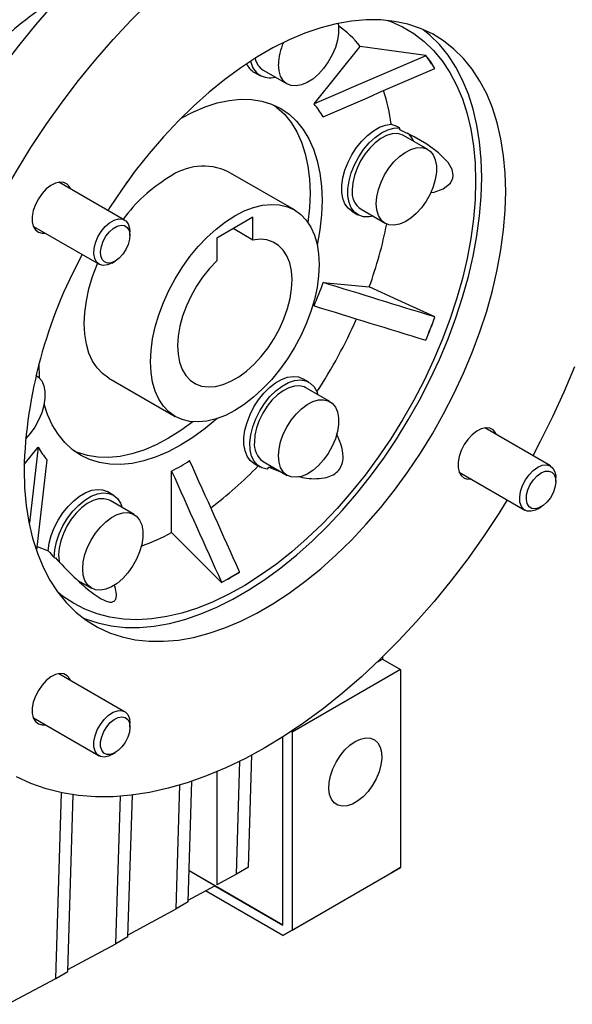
# Model space of a CAD drawing. Header units: millimetres. Extents: x 25 to 1092, y 25 to 838.
# Tile 7 of 11: x 839 to 904, y 641 to 757. Entities that reach past the tile are written whole.
import ezdxf

# ---------------------------------------------------------------- set-up
doc = ezdxf.new("R2010")
doc.units = ezdxf.units.MM
doc.header["$LTSCALE"] = 4

msp = doc.modelspace()

# ---------------------------------------------------------------- linework, layer by layer
for p, q in [((873.5, 747.19), (878.926, 753.939)), ((886.637, 752.856), (886.62, 752.835)), ((866.444, 750.916), (867.151, 750.508)), ((867.526, 751.157), (870.355, 749.524)), ((887.681, 751.325), (887.698, 751.347)), ((886.845, 741.836), (884.016, 743.469)), ((871.192, 734.731), (863.414, 739.221)), ((851.261, 733.54), (843.541, 737.997)), ((877.935, 734.567), (878.642, 734.159)), ((879.017, 734.808), (881.845, 733.175)), ((866.314, 733.874), (862.071, 731.425)), ((866.314, 731.191), (866.314, 733.874)), ((840.541, 732.801), (848.261, 728.344)), ((851.882, 731.714), (851.882, 732.167)), ((866.314, 731.191), (863.99, 732.533)), ((862.071, 731.425), (862.071, 728.742)), ((849.761, 728.493), (850.153, 728.719)), ((874.561, 726.198), (879.987, 725.713)), ((887.698, 722.164), (887.681, 722.165)), ((886.62, 719.431), (886.637, 719.43)), ((840.883, 715.303), (840.872, 715.309)), ((849.415, 714.972), (857.193, 710.481)), ((872.901, 714.503), (872.194, 714.911)), ((875.354, 712.22), (872.526, 713.853)), ((901.261, 704.667), (893.541, 709.123)), ((839.448, 704.83), (841.096, 706.88)), ((841.096, 706.88), (840.096, 697.982)), ((840.965, 694.769), (842.157, 705.371)), ((866.444, 704.951), (867.151, 704.543)), ((867.526, 705.193), (870.355, 703.56)), ((868.195, 704.504), (868.672, 704.531)), ((868.195, 704.504), (869.614, 703.988)), ((856.768, 696.829), (856.768, 704.064)), ((890.541, 703.927), (898.261, 699.47)), ((901.882, 702.84), (901.882, 703.293)), ((849.92, 701.236), (849.213, 701.644)), ((852.373, 698.954), (849.545, 700.587)), ((899.761, 699.619), (900.153, 699.845)), ((864.751, 692.204), (864.751, 692.227)), ((845.781, 691.213), (847.374, 690.293)), ((862.63, 691.002), (862.63, 690.979)), ((880.968, 681.663), (881.517, 681.979)), ((881.517, 682.192), (881.517, 681.979)), ((881.517, 681.979), (883.638, 680.755)), ((851.261, 675.802), (843.541, 680.259)), ((883.638, 680.755), (870.91, 673.407)), ((883.638, 680.755), (883.638, 657.483)), ((840.541, 675.063), (848.261, 670.606)), ((851.882, 673.976), (851.882, 674.429)), ((870.851, 673.509), (870.91, 673.407)), ((870.91, 673.407), (870.91, 650.136)), ((869.849, 650.748), (869.849, 672.859)), ((849.761, 670.755), (850.153, 670.981)), ((865.794, 657.536), (866.2, 670.722)), ((864.379, 656.719), (864.788, 669.993)), ((862.071, 668.745), (862.071, 655.478)), ((858.723, 653.454), (859.159, 667.636)), ((843.166, 644.473), (843.838, 666.287)), ((857.308, 652.637), (857.756, 667.189)), ((844.58, 645.29), (845.219, 666.042)), ((850.237, 648.555), (850.77, 665.867)), ((851.652, 649.372), (852.163, 666.003)), ((869.849, 650.748), (858.835, 657.107)), ((861.857, 655.363), (858.835, 657.107)), ((865.794, 657.536), (864.379, 656.719)), ((869.849, 649.523), (882.577, 656.871)), ((870.91, 650.136), (883.638, 657.483)), ((883.638, 657.483), (882.577, 656.871)), ((864.379, 656.719), (862.071, 655.478)), ((858.73, 653.68), (861.857, 655.363)), ((869.849, 649.523), (860.758, 654.771)), ((861.856, 655.362), (869.849, 650.748)), ((858.723, 653.454), (857.308, 652.637)), ((851.659, 649.598), (857.308, 652.637)), ((870.91, 650.136), (869.849, 649.523)), ((851.652, 649.372), (850.237, 648.555)), ((844.587, 645.516), (850.237, 648.555)), ((843.166, 644.473), (844.58, 645.29)), ((837.516, 641.434), (843.166, 644.473))]:
    msp.add_line(p, q)
at = {"flags": 128}
for points in [[(842.843, 758.828), (840.784, 756.46), (838.784, 754), (836.848, 751.453), (834.982, 748.828), (833.191, 746.131), (831.48, 743.372), (829.856, 740.558), (828.321, 737.697), (826.882, 734.798), (825.541, 731.869), (824.304, 728.919), (823.173, 725.956), (822.152, 722.99), (821.244, 720.028), (820.452, 717.08), (819.777, 714.155), (819.223, 711.26), (818.79, 708.404), (818.479, 705.596), (818.293, 702.843), (818.231, 700.155)], [(825.302, 696.073), (825.364, 698.761), (825.55, 701.514), (825.861, 704.322), (826.294, 707.177), (826.848, 710.073), (827.523, 712.998), (828.315, 715.946), (829.223, 718.908), (830.244, 721.874), (831.375, 724.837), (832.612, 727.787), (833.953, 730.716), (835.392, 733.615), (836.927, 736.476), (838.552, 739.29), (840.262, 742.049), (842.053, 744.746), (843.919, 747.371), (845.855, 749.918), (847.855, 752.378), (849.914, 754.745), (852.024, 757.012), (854.181, 759.173)], [(839.444, 704.237), (839.507, 702.092), (839.696, 700.029), (840.011, 698.058), (840.449, 696.188), (841.009, 694.427), (841.688, 692.782), (842.484, 691.261), (843.392, 689.871), (844.409, 688.619), (845.531, 687.509), (846.751, 686.546), (848.065, 685.736), (849.467, 685.081), (850.95, 684.585), (852.509, 684.249), (854.135, 684.076), (855.822, 684.065), (857.563, 684.217), (859.348, 684.532), (861.171, 685.008), (863.024, 685.643), (864.897, 686.433), (866.783, 687.376), (868.673, 688.467), (870.559, 689.702), (872.433, 691.074), (874.285, 692.578), (876.108, 694.208), (877.894, 695.954), (879.634, 697.811), (881.321, 699.77), (882.947, 701.821), (884.506, 703.956), (885.989, 706.165), (887.391, 708.438), (888.705, 710.766), (889.926, 713.137), (891.047, 715.542), (892.064, 717.969), (892.972, 720.408), (893.768, 722.847), (894.447, 725.276), (895.007, 727.684), (895.446, 730.06), (895.76, 732.394), (895.949, 734.675), (896.012, 736.893), (895.949, 739.038), (895.76, 741.101), (895.446, 743.072), (895.007, 744.942), (894.447, 746.704), (893.768, 748.348), (892.972, 749.869), (892.064, 751.259), (891.047, 752.512), (889.926, 753.622), (888.705, 754.584), (887.391, 755.394), (885.989, 756.049), (884.506, 756.546), (882.947, 756.881), (881.321, 757.055), (879.634, 757.065), (877.894, 756.913), (876.108, 756.598), (874.285, 756.122), (872.433, 755.488), (870.559, 754.697), (868.673, 753.754), (866.783, 752.663), (864.897, 751.428), (863.024, 750.056), (861.171, 748.552), (859.348, 746.923), (857.563, 745.176), (855.822, 743.319), (854.135, 741.361), (852.509, 739.31), (850.95, 737.175), (849.467, 734.965), (849.285, 734.681)], [(876.324, 756.644), (876.374, 756.274), (876.374, 755.498), (876.247, 754.663), (875.997, 753.798), (875.634, 752.935), (875.17, 752.106), (874.622, 751.339), (874.011, 750.664), (873.358, 750.104), (872.686, 749.679), (872.021, 749.406), (871.386, 749.293), (870.804, 749.345), (870.296, 749.56), (869.88, 749.93), (869.572, 750.442), (869.383, 751.078), (869.319, 751.814), (869.319, 751.814)], [(882.166, 756.986), (882.502, 756.863), (883.895, 756.239), (885.2, 755.459), (886.413, 754.528), (887.528, 753.449), (888.54, 752.227), (889.444, 750.868), (890.235, 749.379), (890.912, 747.766), (891.469, 746.036), (891.905, 744.197), (892.218, 742.258), (892.407, 740.227), (892.47, 738.114)], [(846.366, 686.826), (846.639, 686.714), (848.122, 686.218), (849.68, 685.882), (851.307, 685.708), (852.994, 685.698), (854.734, 685.85), (856.52, 686.165), (858.343, 686.641), (860.195, 687.275), (862.069, 688.066), (863.955, 689.009), (865.845, 690.1), (867.731, 691.335), (869.604, 692.707), (871.457, 694.211), (873.28, 695.84), (875.065, 697.587), (876.806, 699.444), (878.493, 701.402), (880.119, 703.454), (881.677, 705.589), (883.161, 707.798), (884.563, 710.071), (885.877, 712.399), (887.097, 714.77), (888.218, 717.175), (889.236, 719.602), (890.144, 722.04), (890.94, 724.48), (891.619, 726.909), (892.179, 729.317), (892.617, 731.693), (892.932, 734.027), (893.121, 736.308), (893.184, 738.526), (893.121, 740.671), (892.932, 742.734), (892.617, 744.705), (892.179, 746.575), (891.619, 748.337), (890.94, 749.981), (890.144, 751.502), (889.236, 752.892), (888.218, 754.144), (887.097, 755.254), (886.262, 755.937)], [(886.637, 752.856), (882.319, 753.463), (878.926, 753.939)], [(857.881, 745.499), (859.277, 746.232), (860.714, 746.843), (862.129, 747.298), (863.512, 747.592), (864.851, 747.725), (866.137, 747.694), (867.36, 747.501), (868.51, 747.146), (869.579, 746.632), (870.558, 745.963), (871.44, 745.144), (872.219, 744.182), (872.889, 743.084), (873.444, 741.857), (873.879, 740.512), (874.193, 739.059), (874.382, 737.509), (874.446, 735.873), (874.382, 734.164), (874.193, 732.395), (873.879, 730.58), (873.877, 730.567)], [(868.849, 747.003), (869.144, 746.779), (870.026, 745.961), (870.805, 744.998), (871.475, 743.9), (872.029, 742.674), (872.465, 741.329), (872.779, 739.876), (872.968, 738.325), (873.031, 736.689), (872.968, 734.98), (872.784, 733.246)], [(877.935, 734.567), (877.484, 734.926), (877.127, 735.43), (876.883, 736.061), (876.759, 736.798), (876.759, 737.619), (876.883, 738.499), (877.127, 739.412), (877.484, 740.328), (877.942, 741.22), (878.489, 742.062), (879.106, 742.826), (879.775, 743.49), (880.476, 744.033), (881.187, 744.439), (881.887, 744.696), (882.554, 744.795)], [(880.437, 733.989), (879.978, 733.904), (879.322, 733.919), (878.739, 734.106), (878.248, 734.46), (877.864, 734.967), (877.601, 735.613), (877.468, 736.374), (877.468, 737.227), (877.601, 738.144), (877.864, 739.093), (878.248, 740.043), (878.739, 740.964), (879.322, 741.824), (879.978, 742.596), (880.684, 743.253), (881.418, 743.775), (882.155, 744.144), (882.871, 744.347), (883.542, 744.379), (883.542, 744.379)], [(884.016, 743.469), (883.832, 743.561), (883.284, 743.695), (882.673, 743.664), (882.02, 743.47), (881.348, 743.119), (880.683, 742.625), (880.048, 742.004), (879.466, 741.28), (878.958, 740.479), (878.542, 739.629), (878.234, 738.761), (878.045, 737.907), (877.981, 737.097)], [(887.203, 736.774), (887.602, 736.836), (888.66, 737.228), (889.513, 737.888), (889.798, 738.443), (889.847, 738.82), (889.713, 739.493), (889.25, 740.301), (888.12, 741.453), (886.737, 742.456), (885.259, 743.311), (883.573, 744.137), (883.573, 744.137)], [(880.81, 735.465), (880.873, 736.274), (881.063, 737.128), (881.371, 737.996), (881.786, 738.846), (882.294, 739.647), (882.876, 740.372), (883.512, 740.992), (884.177, 741.487), (884.848, 741.837), (885.501, 742.031), (886.113, 742.062), (886.66, 741.928), (887.124, 741.634), (887.488, 741.191), (887.737, 740.614), (887.865, 739.925), (887.865, 739.149), (887.737, 738.314), (887.488, 737.449), (887.124, 736.586), (886.66, 735.757), (886.113, 734.99), (885.501, 734.315), (884.848, 733.755), (884.177, 733.33), (883.512, 733.057), (882.876, 732.944), (882.294, 732.996), (881.786, 733.211), (881.371, 733.581), (881.063, 734.093), (880.873, 734.729), (880.81, 735.465)], [(844.915, 737.203), (844.813, 737.415), (844.516, 737.766), (844.122, 737.968), (843.652, 738.01), (843.133, 737.89), (842.592, 737.614), (842.059, 737.197), (841.561, 736.662), (841.127, 736.038), (840.779, 735.357), (840.535, 734.658), (840.41, 733.977), (840.41, 733.351), (840.535, 732.815), (840.779, 732.396), (841.127, 732.118), (841.561, 731.995), (841.916, 732.007)], [(892.47, 738.114), (892.407, 735.928), (892.218, 733.68), (891.905, 731.379), (891.469, 729.037), (890.912, 726.663), (890.235, 724.269), (889.444, 721.865), (888.54, 719.463), (887.528, 717.074), (886.413, 714.708), (885.2, 712.376), (883.895, 710.088), (882.502, 707.856), (881.03, 705.69), (879.483, 703.599), (877.87, 701.592), (876.198, 699.68), (874.475, 697.871), (872.708, 696.172), (870.905, 694.592), (869.075, 693.138), (867.225, 691.817), (865.365, 690.634), (863.503, 689.596), (861.648, 688.706), (859.807, 687.969), (857.989, 687.388), (856.203, 686.966), (854.457, 686.705), (852.758, 686.605), (851.115, 686.668), (849.534, 686.894), (848.024, 687.28), (846.591, 687.826), (845.241, 688.528), (843.981, 689.384), (843.409, 689.849)], [(854.293, 716.891), (854.355, 718.207), (854.541, 719.578), (854.849, 720.988), (855.273, 722.417), (855.81, 723.849), (856.453, 725.266), (857.193, 726.649), (858.02, 727.981), (858.926, 729.245), (859.897, 730.426), (860.923, 731.509), (861.99, 732.479), (863.084, 733.326), (864.193, 734.038), (865.301, 734.606), (866.395, 735.023), (867.462, 735.284), (868.488, 735.385), (869.459, 735.326), (870.365, 735.107), (871.193, 734.731), (871.932, 734.202), (872.575, 733.527), (873.112, 732.715), (873.537, 731.776), (873.844, 730.722), (874.03, 729.565), (874.092, 728.321), (874.03, 727.005), (873.844, 725.634), (873.537, 724.225), (873.112, 722.795), (872.575, 721.363), (871.932, 719.947), (871.193, 718.564), (870.365, 717.232), (869.459, 715.967), (868.488, 714.786), (867.462, 713.704), (866.395, 712.733), (865.301, 711.886), (864.193, 711.175), (863.084, 710.607), (861.99, 710.19), (860.923, 709.929), (859.897, 709.827), (858.926, 709.886), (858.02, 710.105), (857.193, 710.482), (856.453, 711.011), (855.81, 711.685), (855.273, 712.497), (854.849, 713.436), (854.541, 714.491), (854.355, 715.647), (854.293, 716.891)], [(849.761, 728.493), (849.233, 728.265), (848.739, 728.206), (848.309, 728.318), (847.97, 728.596), (847.743, 729.021), (847.644, 729.566), (847.677, 730.198), (847.841, 730.877), (848.126, 731.56), (848.514, 732.204), (848.98, 732.769), (849.495, 733.219), (850.027, 733.526), (850.542, 733.671), (851.008, 733.644), (851.395, 733.447), (851.68, 733.093), (851.844, 732.604), (851.882, 732.167)], [(850.153, 728.719), (849.686, 728.524), (849.254, 728.491), (848.889, 728.623), (848.617, 728.911), (848.46, 729.332), (848.428, 729.856), (848.523, 730.444), (848.74, 731.052), (849.061, 731.635), (849.464, 732.15), (849.917, 732.558), (850.388, 732.83), (850.842, 732.945), (851.244, 732.895), (851.565, 732.683), (851.782, 732.325), (851.878, 731.848), (851.846, 731.287), (851.688, 730.684), (851.417, 730.083), (851.051, 729.528), (850.619, 729.062), (850.153, 728.719)], [(862.071, 728.742), (861.217, 727.843), (860.419, 726.846), (859.693, 725.768), (859.051, 724.631), (858.507, 723.455), (858.07, 722.263), (857.749, 721.078), (857.549, 719.922), (857.476, 718.816), (857.529, 717.782), (857.708, 716.84), (858.009, 716.006), (858.427, 715.297), (858.955, 714.726), (859.581, 714.304), (860.294, 714.038), (861.082, 713.935), (861.927, 713.996), (862.816, 714.219), (863.731, 714.601), (864.654, 715.134), (865.569, 715.808), (866.458, 716.611), (867.304, 717.527), (868.091, 718.539), (868.804, 719.628), (869.43, 720.773), (869.958, 721.953), (870.376, 723.145), (870.678, 724.327), (870.857, 725.477), (870.91, 726.572), (870.836, 727.592), (870.636, 728.518), (870.315, 729.332), (869.878, 730.02), (869.334, 730.567), (868.692, 730.963), (867.966, 731.202), (867.168, 731.279), (866.314, 731.191)], [(849.415, 714.972), (849.414, 714.972), (848.675, 715.501), (848.032, 716.176), (847.495, 716.988), (847.07, 717.927), (846.763, 718.981), (846.577, 720.138), (846.515, 721.382), (846.577, 722.697), (846.763, 724.069), (847.07, 725.478), (847.495, 726.907), (848.032, 728.339), (848.078, 728.45)], [(887.698, 722.164), (883.38, 724.151), (879.987, 725.713)], [(841.28, 714.985), (841.275, 715.051), (841.212, 716.687)], [(904.081, 716.293), (902.844, 713.343), (901.503, 710.414), (900.064, 707.515), (899.191, 705.861)], [(840.883, 715.303), (841.162, 715.1), (841.526, 714.657), (841.776, 714.081), (841.903, 713.392), (841.903, 712.616), (841.776, 711.78), (841.526, 710.916), (841.162, 710.053), (840.698, 709.223), (840.151, 708.457), (839.608, 707.85)], [(866.444, 704.951), (866.002, 705.301), (865.643, 705.803), (865.397, 706.431), (865.27, 707.166), (865.268, 707.986), (865.389, 708.865), (865.631, 709.777), (865.985, 710.694), (866.441, 711.587), (866.986, 712.429), (867.602, 713.196), (868.27, 713.862), (868.971, 714.408), (869.682, 714.817), (870.382, 715.077), (871.05, 715.179), (871.664, 715.12), (872.194, 714.911)], [(867.986, 704.284), (867.383, 704.429), (866.868, 704.743), (866.457, 705.214), (866.163, 705.828), (865.998, 706.564), (865.965, 707.397), (866.066, 708.3), (866.298, 709.244), (866.653, 710.197), (867.119, 711.128), (867.682, 712.006), (868.322, 712.801), (869.018, 713.489), (869.747, 714.046), (870.485, 714.453), (871.209, 714.698), (871.893, 714.772), (872.516, 714.672), (873.056, 714.403), (873.497, 713.972), (873.823, 713.395), (873.946, 713.034)], [(872.526, 713.853), (872.341, 713.945), (871.794, 714.079), (871.183, 714.049), (870.529, 713.855), (869.858, 713.504), (869.193, 713.009), (868.558, 712.389), (867.975, 711.665), (867.467, 710.863), (867.052, 710.013), (866.744, 709.145), (866.555, 708.291), (866.491, 707.482)], [(869.319, 705.849), (869.383, 706.659), (869.572, 707.513), (869.88, 708.38), (870.296, 709.23), (870.804, 710.032), (871.386, 710.756), (872.021, 711.377), (872.686, 711.871), (873.358, 712.222), (874.011, 712.416), (874.622, 712.446), (875.17, 712.312), (875.634, 712.018), (875.997, 711.575), (876.247, 710.999), (876.374, 710.31), (876.374, 709.534), (876.247, 708.698), (875.997, 707.833), (875.634, 706.971), (875.17, 706.141), (874.622, 705.375), (874.011, 704.699), (873.358, 704.139), (872.686, 703.715), (872.021, 703.441), (871.386, 703.328), (870.804, 703.381), (870.296, 703.596), (869.88, 703.966), (869.572, 704.478), (869.383, 705.113), (869.319, 705.849)], [(862.141, 710.239), (862.129, 710.228), (860.714, 709.049), (859.277, 708), (857.829, 707.091), (856.38, 706.328), (854.943, 705.717), (853.528, 705.262), (852.145, 704.968), (850.806, 704.835), (849.52, 704.866), (848.297, 705.059), (847.147, 705.414), (846.079, 705.928), (845.099, 706.597), (844.217, 707.416), (843.438, 708.378), (842.768, 709.476), (842.214, 710.703), (841.808, 711.936)], [(859.275, 709.846), (857.863, 708.817), (856.414, 707.908), (854.966, 707.145), (853.529, 706.533), (852.114, 706.079), (850.731, 705.784), (849.392, 705.651), (848.106, 705.682), (846.883, 705.876), (845.733, 706.231), (845.394, 706.373)], [(894.915, 708.33), (894.813, 708.541), (894.516, 708.892), (894.122, 709.094), (893.652, 709.136), (893.133, 709.016), (892.592, 708.74), (892.059, 708.323), (891.561, 707.788), (891.127, 707.164), (890.779, 706.484), (890.535, 705.784), (890.41, 705.103), (890.41, 704.477), (890.535, 703.941), (890.779, 703.522), (891.127, 703.244), (891.561, 703.121), (891.916, 703.133)], [(899.761, 699.619), (899.495, 699.485), (898.98, 699.34), (898.514, 699.367), (898.126, 699.563), (897.841, 699.917), (897.677, 700.407), (897.644, 701), (897.743, 701.661), (897.97, 702.347), (898.309, 703.016), (898.739, 703.625), (899.233, 704.137), (899.761, 704.518), (899.761, 704.518)], [(899.761, 704.518), (900.288, 704.746), (900.783, 704.805), (901.213, 704.692), (901.552, 704.415), (901.778, 703.99), (901.878, 703.444), (901.882, 703.293)], [(900.153, 703.839), (900.619, 704.034), (901.051, 704.067), (901.417, 703.935), (901.688, 703.647), (901.846, 703.226), (901.878, 702.702), (901.782, 702.114), (901.565, 701.506), (901.244, 700.923), (900.842, 700.408), (900.388, 700), (899.917, 699.728), (899.464, 699.613), (899.061, 699.663), (898.74, 699.875), (898.523, 700.233), (898.428, 700.71), (898.46, 701.271), (898.617, 701.874), (898.889, 702.476), (899.254, 703.03), (899.686, 703.496), (900.153, 703.839)], [(842.285, 694.701), (842.404, 695.58), (842.643, 696.491), (842.996, 697.408), (843.45, 698.302), (843.993, 699.146), (844.608, 699.914), (845.275, 700.583), (845.975, 701.131), (846.686, 701.543), (847.387, 701.806), (848.055, 701.912), (848.671, 701.857), (849.213, 701.644)], [(842.979, 693.919), (843.048, 694.808), (843.249, 695.745), (843.575, 696.699), (844.015, 697.638), (844.556, 698.531), (845.178, 699.35), (845.863, 700.066), (846.586, 700.656), (847.325, 701.102), (848.054, 701.387), (848.75, 701.503), (849.39, 701.446), (849.952, 701.217), (850.418, 700.825), (850.773, 700.282), (850.965, 699.767)], [(849.545, 700.587), (849.361, 700.678), (848.813, 700.813), (848.202, 700.782), (847.548, 700.588), (846.877, 700.237), (846.212, 699.743), (845.577, 699.122), (844.994, 698.398), (844.486, 697.597), (844.071, 696.747), (843.763, 695.879), (843.574, 695.025), (843.51, 694.215)], [(896.191, 700.665), (895.194, 699.081), (893.403, 696.385), (891.537, 693.759), (889.601, 691.213), (887.601, 688.752), (885.543, 686.385), (883.432, 684.118), (881.275, 681.958), (879.078, 679.911), (876.849, 677.983), (874.592, 676.181), (872.315, 674.508), (870.025, 672.971), (867.728, 671.573), (865.431, 670.319), (863.141, 669.212), (860.864, 668.256), (858.608, 667.453), (856.378, 666.806), (854.181, 666.317), (852.024, 665.987), (849.914, 665.817), (847.855, 665.807), (845.855, 665.959), (843.919, 666.27), (842.053, 666.741), (840.262, 667.369), (838.552, 668.154)], [(846.338, 692.582), (846.402, 693.392), (846.591, 694.246), (846.899, 695.114), (847.315, 695.964), (847.823, 696.765), (848.405, 697.489), (849.04, 698.11), (849.705, 698.604), (850.377, 698.955), (851.03, 699.149), (851.641, 699.18), (852.189, 699.046), (852.653, 698.752), (853.016, 698.308), (853.266, 697.732), (853.393, 697.043), (853.393, 696.267), (853.266, 695.432), (853.016, 694.567), (852.653, 693.704), (852.189, 692.875), (851.641, 692.108), (851.03, 691.433), (850.377, 690.873), (849.705, 690.448), (849.04, 690.175), (848.405, 690.062), (847.823, 690.114), (847.315, 690.329), (846.899, 690.699), (846.591, 691.211), (846.402, 691.847), (846.338, 692.582)], [(856.768, 696.829), (860.051, 693.553), (862.63, 690.979)], [(841.002, 695.221), (841.483, 695.006), (842.285, 694.701)], [(843.51, 694.215), (843.574, 693.479), (843.618, 693.276)], [(844.915, 679.465), (844.813, 679.677), (844.516, 680.028), (844.122, 680.23), (843.652, 680.272), (843.133, 680.151), (842.592, 679.876), (842.059, 679.459), (841.561, 678.924), (841.127, 678.299), (840.779, 677.619), (840.535, 676.92), (840.41, 676.239), (840.41, 675.613), (840.535, 675.076), (840.779, 674.658), (841.127, 674.38), (841.561, 674.257), (841.916, 674.269)], [(849.761, 670.755), (849.363, 670.568), (848.857, 670.466), (848.408, 670.536), (848.044, 670.774), (847.788, 671.164), (847.656, 671.682), (847.656, 672.296), (847.788, 672.967), (848.044, 673.653), (848.408, 674.311), (848.857, 674.899), (849.363, 675.381), (849.894, 675.726), (850.416, 675.912), (850.897, 675.929), (851.307, 675.774), (851.62, 675.457), (851.815, 674.999), (851.882, 674.429), (851.882, 674.429)], [(851.882, 673.976), (851.818, 673.4), (851.63, 672.793), (851.333, 672.2), (850.948, 671.664), (850.505, 671.226), (850.035, 670.917), (849.574, 670.762), (849.156, 670.771), (848.811, 670.943), (848.567, 671.267), (848.44, 671.717), (848.44, 672.261), (848.567, 672.858), (848.811, 673.464), (849.156, 674.033), (849.574, 674.525), (850.035, 674.902), (850.505, 675.136), (850.948, 675.21), (851.333, 675.118), (851.63, 674.868), (851.818, 674.478), (851.882, 673.976)], [(878.335, 672.304), (878.961, 672.592), (879.562, 672.721), (880.112, 672.686), (880.59, 672.488), (880.975, 672.136), (881.252, 671.643), (881.41, 671.031), (881.442, 670.323), (881.347, 669.549), (881.128, 668.741), (880.795, 667.932), (880.361, 667.155), (879.845, 666.441), (879.266, 665.821), (878.649, 665.319), (878.02, 664.955), (877.403, 664.745), (876.825, 664.698), (876.308, 664.815), (875.874, 665.092), (875.541, 665.516), (875.323, 666.072), (875.227, 666.735), (875.259, 667.48), (875.417, 668.275), (875.694, 669.087), (876.08, 669.885), (876.557, 670.634), (877.108, 671.304), (877.708, 671.869), (878.335, 672.304)]]:
    msp.add_lwpolyline(points, dxfattribs=at)
for centre, radius, start, end in [((861.302, 728.975), 35.463, 119.78144, 133.88734), ((869.239, 746.194), 12.403, 38.64348, 54.91755), ((876.176, 751.622), 6.86, 156.27219, 178.40128), ((874.538, 743.216), 15.443, 31.67688, 38.52446), ((874.546, 743.231), 15.455, 31.6794, 38.52194), ((867.558, 752.772), 2.164, 203.96491, 239.03657), ((868.307, 752.524), 2.278, 188.12545, 286.29884), ((868.615, 752.902), 2.057, 190.04923, 238.0398), ((859.817, 741.73), 22.942, 7.67559, 17.81422), ((865.325, 740.316), 10.681, 30.1469, 40.05444), ((856.63, 740.844), 27.143, 6.96867, 7.48217), ((883.095, 742.043), 2.204, 20.2757, 50.76717), ((845.156, 743.293), 8.325, 317.78152, 329.65612), ((860.497, 732.989), 6.881, 64.91783, 126.39263), ((866.254, 722.419), 18.877, 121.4175, 143.50684), ((880.374, 736.801), 2.411, 172.93595, 235.75187), ((831.942, 743.072), 51.085, 340.13495, 348.71975), ((895.318, 702.648), 55.897, 151.30767, 178.37136), ((834.122, 740.316), 42.833, 336.83272, 340.75592), ((822.821, 746.488), 60.832, 326.99896, 336.19536), ((829.375, 743.214), 61.989, 337.43904, 340.1496), ((829.35, 743.229), 62.034, 337.44004, 340.1486), ((850.332, 712.244), 10.681, 210.1469, 220.05444), ((868.883, 707.185), 2.411, 172.93595, 235.75187), ((845.359, 726.277), 24.971, 297.1861, 302.80853), ((833.744, 736.703), 46.138, 306.76556, 316.01752), ((829.852, 740.836), 52.823, 316.21301, 316.54244), ((843.777, 721.238), 27.651, 289.97633, 298.02298), ((846.843, 705.782), 12.476, 251.95889, 252.82108), ((845.635, 722.891), 36.135, 298.05503, 301.9396), ((845.622, 722.891), 36.161, 298.05646, 301.93817)]:
    msp.add_arc(centre, radius, start, end)
for points in [[(886.62, 752.835), (882.247, 750.953), (877.873, 749.072), (873.5, 747.19)], [(874.561, 745.68), (878.934, 747.563), (883.307, 749.444), (887.681, 751.325)], [(883.542, 744.379), (883.214, 744.522), (882.884, 744.661), (882.554, 744.795)], [(887.681, 722.165), (883.307, 723.51), (878.934, 724.854), (874.561, 726.198)], [(873.5, 723.464), (877.873, 722.12), (882.247, 720.776), (886.62, 719.431)], [(864.751, 692.227), (862.797, 696.581), (860.843, 700.935), (858.889, 705.289)], [(856.768, 704.064), (858.721, 699.71), (860.675, 695.356), (862.63, 691.002)], [(842.285, 694.701), (842.514, 694.441), (842.745, 694.18), (842.979, 693.919)]]:
    msp.add_open_spline(points, degree=3)
for points, knots in [([(871.673, 703.436), (871.985, 703.359), (872.677, 703.19), (873.788, 703.141), (874.859, 703.255), (875.769, 703.595), (876.423, 704.123), (876.835, 704.875), (876.976, 705.938), (876.728, 707.177), (876.322, 708.023), (876.132, 708.418)], [0, 0, 0, 0, 0.0999994, 0.2212409, 0.3417738, 0.4294841, 0.517927, 0.5975331, 0.696693, 0.8583025, 1, 1, 1, 1]), ([(843.158, 693.862), (843.672, 693.309), (844.697, 692.204), (846.112, 690.858), (847.309, 689.854), (848.166, 689.243), (848.935, 688.824), (849.538, 688.644), (849.992, 688.71), (850.292, 689.074), (850.317, 689.776), (850.138, 690.409), (850.051, 690.718)], [0, 0, 0, 0, 0.1725654, 0.3445553, 0.4316591, 0.5182538, 0.5812677, 0.644808, 0.7019996, 0.7732393, 0.8893448, 1, 1, 1, 1])]:
    msp.add_open_spline(points, degree=3, knots=knots)

doc.saveas('drawing.dxf')
